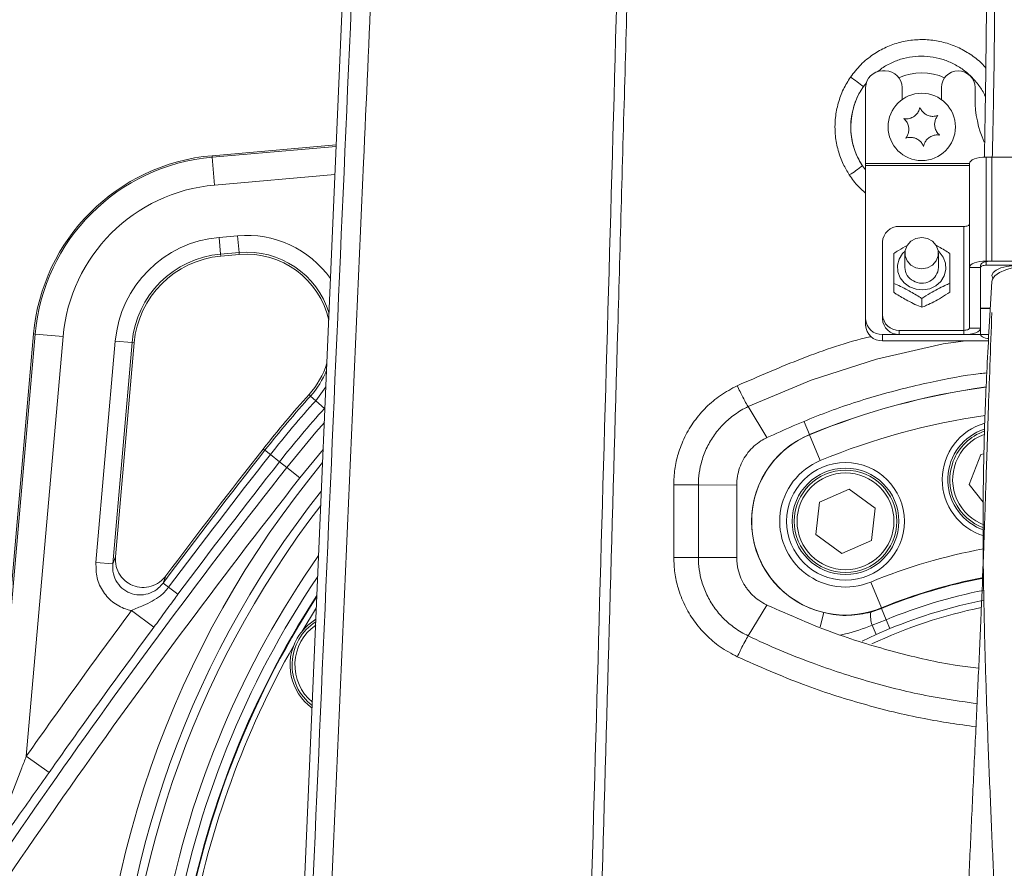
# Model space of a CAD drawing. Header units: millimetres. Extents: x 0 to 8410, y 0 to 5940.
# Tile 200 of 256: x 5125 to 5301, y 2772 to 2924. Entities that reach past the tile are written whole.
import ezdxf

# ---------------------------------------------------------------- set-up
doc = ezdxf.new("R2010")
doc.units = ezdxf.units.MM
doc.header["$LTSCALE"] = 10
doc.styles.add('SLDTEXTSTYLE0', font='TXT', dxfattribs={"width": 0.605})
doc.dimstyles.new('SLDDIMSTYLE0', dxfattribs={"dimtxt": 50, "dimasz": 50, "dimexe": 0, "dimexo": 0.0625, "dimgap": 12.5, "dimtad": 1, "dimtoh": 1, "dimdec": 1, "dimrnd": 1e-09, "dimzin": 12, "dimdsep": 46, "dimtxsty": 'SLDTEXTSTYLE0', "dimsah": 1, "dimcen": 0.09, "dimadec": 0, "dimazin": 0, "dimtfac": 1, "dimtofl": 0, "dimtmove": 0, "dimatfit": 3, "dimfxl": 0, "dimfrac": 2, "dimtolj": 1, "dimtzin": 12, "dimarcsym": 0})

# ---------------------------------------------------------------- blocks, each defined once
blk = doc.blocks.new('*D8')
at = {"color": 7, "linetype": 'Continuous', "lineweight": 0}
for p, q in [((5314.72, 3632.57), (4589.07, 3632.57)), ((4604.07, 3632.57), (4604.07, 2732.57)), ((5314.72, 2732.57), (4589.07, 2732.57))]:
    blk.add_line(p, q, dxfattribs=at)
for points in [[(4604.07, 3632.57), (4596.57, 3582.57), (4611.57, 3582.57)], [(4604.07, 2732.57), (4611.57, 2782.57), (4596.57, 2782.57)]]:
    blk.add_solid(points, dxfattribs=at)
at = {"color": 7, "linetype": 'Continuous', "lineweight": 0, "insert": (4539.62, 3125.29), "char_height": 50, "attachment_point": 1, "rotation": 90, "style": 'SLDTEXTSTYLE0'}
blk.add_mtext('900', dxfattribs=at)
blk = doc.blocks.new('*D10')
at = {"color": 7, "linetype": 'Continuous', "lineweight": 0}
for p, q in [((5314.72, 3964.57), (4489.07, 3964.57)), ((4504.07, 2237.57), (4504.07, 3964.57)), ((4975.83, 2237.57), (4489.07, 2237.57))]:
    blk.add_line(p, q, dxfattribs=at)
for points in [[(4504.07, 3964.57), (4496.57, 3914.57), (4511.57, 3914.57)], [(4504.07, 2237.57), (4511.57, 2287.57), (4496.57, 2287.57)]]:
    blk.add_solid(points, dxfattribs=at)
at = {"color": 7, "linetype": 'Continuous', "lineweight": 0, "insert": (4439.62, 3024.71), "char_height": 50, "attachment_point": 1, "rotation": 90, "style": 'SLDTEXTSTYLE0'}
blk.add_mtext('1727', dxfattribs=at)
blk = doc.blocks.new('*D12')
at = {"color": 7, "linetype": 'Continuous', "lineweight": 0}
for p, q in [((5259.72, 2942.57), (5661.16, 2942.57)), ((5646.16, 2942.57), (5646.16, 2732.57)), ((5314.72, 2732.57), (5661.16, 2732.57))]:
    blk.add_line(p, q, dxfattribs=at)
for points in [[(5646.16, 2942.57), (5638.66, 2892.57), (5653.66, 2892.57)], [(5646.16, 2732.57), (5653.66, 2782.57), (5638.66, 2782.57)]]:
    blk.add_solid(points, dxfattribs=at)
at = {"color": 7, "linetype": 'Continuous', "lineweight": 0, "insert": (5581.7, 2780.29), "char_height": 50, "attachment_point": 1, "rotation": 90, "style": 'SLDTEXTSTYLE0'}
blk.add_mtext('210', dxfattribs=at)

msp = doc.modelspace()

# ---------------------------------------------------------------- linework, layer by layer
at = {"color": 7, "linetype": 'Continuous', "lineweight": 0}
for p, q in [((5187.441506, 3032.574759), (5174.852841, 2738.563648)), ((5279.724685, 2914.574759), (5279.224685, 2914.574759)), ((5276.224685, 2911.574759), (5276.224685, 2898.054725)), ((5282.724685, 2909.448156), (5282.724685, 2911.574759)), ((5289.724685, 2911.574759), (5289.724685, 2909.448156)), ((5295.724685, 2909.574759), (5295.724685, 2911.574759)), ((5181.82412, 2901.379438), (5159.674235, 2899.441574)), ((5331.724685, 2899.182975), (5297.724685, 2899.182975)), ((5298.724685, 2899.182975), (5330.724685, 2899.182975)), ((5276.224685, 2898.054725), (5276.224685, 2897.680118)), ((5276.224685, 2897.680118), (5276.224685, 2870.309619)), ((5294.724685, 2879.515478), (5294.724685, 2898.059155)), ((5293.724685, 2886.820958), (5282.224685, 2886.820958)), ((5279.224685, 2871.058832), (5279.224685, 2884.039406)), ((5164.523806, 2881.797099), (5161.243039, 2881.510069)), ((5283.224685, 2882.044398), (5283.224685, 2879.497073)), ((5289.224685, 2879.497073), (5289.224685, 2882.044398)), ((5294.724685, 2879.515478), (5294.724685, 2868.651887)), ((5296.724685, 2872.252325), (5296.724685, 2879.890085)), ((5296.724685, 2879.515478), (5296.724685, 2868.651887)), ((5331.724685, 2880.639298), (5297.724685, 2880.639298)), ((5331.724685, 2879.890085), (5297.724685, 2879.890085)), ((5298.724685, 2880.639298), (5330.724685, 2880.639298)), ((5281.224685, 2876.634986), (5281.224685, 2875.058108)), ((5291.224685, 2876.634986), (5291.224685, 2875.058108)), ((5286.224685, 2873.958437), (5286.224685, 2872.381559)), ((5279.224685, 2870.309619), (5279.224685, 2871.058832)), ((5296.724685, 2872.252325), (5298.447935, 2872.252325)), ((5296.724685, 2867.528067), (5296.724685, 2872.177404)), ((5296.724685, 2872.177404), (5298.443534, 2872.177404)), ((5276.224685, 2870.309619), (5276.224685, 2869.185799)), ((5127.857872, 2867.62521), (5119.871212, 2776.337274)), ((5279.224685, 2867.528067), (5298.178184, 2867.528067)), ((5293.724685, 2868.277281), (5282.224685, 2868.277281)), ((5293.724685, 2867.528067), (5282.224685, 2867.528067)), ((5145.789376, 2866.056407), (5142.449214, 2827.878175)), ((5279.224685, 2866.404248), (5298.118399, 2866.404248)), ((5255.261948, 2854.659685), (5258.622878, 2849.135488)), ((5258.566243, 2849.108638), (5258.622878, 2849.135488)), ((5294.660735, 2840.753868), (5296.751818, 2846.135383)), ((5296.751818, 2846.135383), (5297.309795, 2846.221418)), ((5297.179651, 2837.6171), (5294.660735, 2840.753868)), ((5267.972577, 2837.614178), (5273.256501, 2839.940864)), ((5273.256501, 2839.940864), (5277.913434, 2836.528195)), ((5267.345584, 2831.874821), (5267.972577, 2837.614178)), ((5277.913434, 2836.528195), (5277.286441, 2830.788838)), ((5296.6857, 2832.875871), (5297.364272, 2832.620659)), ((5272.002516, 2828.462151), (5267.345584, 2831.874821)), ((5277.286441, 2830.788838), (5272.002516, 2828.462151)), ((5178.288394, 2818.801775), (5175.661886, 2814.498489)), ((5255.277082, 2813.765006), (5258.624142, 2819.269961)), ((5258.624142, 2819.269961), (5258.567435, 2819.296852))]:
    msp.add_line(p, q, dxfattribs=at)
at = {"color": 8, "linetype": 'Continuous', "lineweight": 0}
for p, q in [((5276.385813, 2912.438663), (5275.812518, 2911.756947)), ((5159.698269, 2899.16687), (5181.812223, 2901.10159)), ((5159.698269, 2899.16687), (5159.674235, 2899.441574)), ((5159.698269, 2899.16687), (5160.13345, 2894.192723)), ((5297.724685, 2880.639298), (5297.724685, 2899.182975)), ((5298.724685, 2899.182975), (5298.724685, 2880.639298)), ((5275.643731, 2897.643638), (5276.224685, 2896.901104)), ((5294.724685, 2898.054725), (5276.224685, 2898.054725)), ((5294.724685, 2897.680118), (5276.224685, 2897.680118)), ((5181.596808, 2896.070523), (5160.13345, 2894.192723)), ((5293.724685, 2868.277281), (5293.724685, 2886.820958)), ((5160.949239, 2884.868213), (5164.230006, 2885.155243)), ((5160.949239, 2884.868213), (5161.210348, 2881.883725)), ((5164.230006, 2885.155243), (5164.491115, 2882.170755)), ((5164.491115, 2882.170755), (5161.210348, 2881.883725)), ((5161.210348, 2881.883725), (5161.243039, 2881.510069)), ((5164.491115, 2882.170755), (5164.523806, 2881.797099)), ((5296.724685, 2879.515478), (5294.724685, 2879.515478)), ((5297.724685, 2880.639298), (5297.724685, 2879.890085)), ((5120.139648, 2776.241596), (5128.132576, 2867.601177)), ((5133.106723, 2867.165995), (5126.554672, 2792.275717)), ((5128.132576, 2867.601177), (5127.857872, 2867.62521)), ((5128.132576, 2867.601177), (5133.106723, 2867.165995)), ((5279.224685, 2867.528067), (5279.224685, 2866.404248)), ((5282.224685, 2868.277281), (5282.224685, 2867.528067)), ((5293.724685, 2867.528067), (5293.724685, 2868.277281)), ((5294.724685, 2868.651887), (5296.724685, 2868.651887)), ((5138.976469, 2826.862077), (5142.431233, 2866.350206)), ((5145.415721, 2866.089098), (5141.960957, 2826.600968)), ((5145.415721, 2866.089098), (5142.431233, 2866.350206)), ((5145.415721, 2866.089098), (5145.789376, 2866.056407)), ((5177.248851, 2856.557135), (5176.97031, 2856.808337)), ((5178.17297, 2855.72372), (5177.248851, 2856.557135)), ((5178.17297, 2855.72372), (5179.974594, 2858.183349)), ((5178.17297, 2855.72372), (5179.713168, 2854.334695)), ((5255.261932, 2854.659711), (5255.261948, 2854.659685)), ((5265.282119, 2851.939676), (5266.21892, 2849.678038)), ((5266.229417, 2849.652697), (5266.21892, 2849.678038)), ((5266.229417, 2849.652697), (5268.140211, 2845.03963)), ((5169.096727, 2846.871446), (5168.80167, 2847.103023)), ((5170.075645, 2846.103138), (5169.096727, 2846.871446)), ((5170.075645, 2846.103138), (5171.707175, 2844.822625)), ((5179.497134, 2847.03217), (5175.359366, 2841.956189)), ((5171.707175, 2844.822625), (5173.002659, 2843.805859)), ((5175.359366, 2841.956189), (5173.002659, 2843.805859)), ((5246.389538, 2840.691408), (5253.233375, 2840.675596)), ((5141.960957, 2826.600968), (5138.976469, 2826.862077)), ((5141.960957, 2826.600968), (5142.449214, 2827.878175)), ((5246.394628, 2827.740372), (5253.234511, 2827.724633)), ((5151.417821, 2824.447027), (5150.932575, 2823.173839)), ((5150.932575, 2823.173839), (5151.928845, 2822.42817)), ((5277.118806, 2823.363385), (5279.029601, 2818.750318)), ((5151.928845, 2822.42817), (5153.589296, 2821.185388)), ((5145.295936, 2818.271963), (5149.310094, 2815.302442)), ((5268.128268, 2815.364283), (5268.736228, 2817.908534)), ((5277.13981, 2817.989773), (5279.071684, 2818.648722)), ((5279.029601, 2818.750318), (5279.071684, 2818.648722)), ((5279.071684, 2818.648722), (5279.898288, 2816.653123)), ((5279.898288, 2816.653123), (5277.363408, 2815.658239)), ((5280.559571, 2815.056644), (5279.898288, 2816.653123)), ((5278.109877, 2813.998253), (5277.363408, 2815.658239)), ((5280.559571, 2815.056644), (5278.109877, 2813.998253)), ((5255.277071, 2813.764989), (5255.277082, 2813.765006)), ((5278.109877, 2813.998253), (5275.591321, 2812.818197)), ((5126.554672, 2792.275717), (5130.640581, 2789.405721))]:
    msp.add_line(p, q, dxfattribs=at)
at = {"color": 7, "linetype": 'Continuous', "lineweight": 0, "flags": 128}
for points in [[(5297.724685, 2899.182975), (5297.139414, 2899.161381), (5296.576635, 2899.09743), (5296.057974, 2898.993577), (5295.603364, 2898.853816), (5295.230276, 2898.683516), (5294.953046, 2898.489223), (5294.782329, 2898.278402), (5294.724685, 2898.059155)], [(5294.724685, 2887.195564), (5294.70547, 2887.122482), (5294.648564, 2887.052208), (5294.556154, 2886.987444), (5294.431792, 2886.930677), (5294.280255, 2886.88409), (5294.107368, 2886.849473), (5293.919775, 2886.828156), (5293.724685, 2886.820958)], [(5286.224685, 2879.262847), (5287.250745, 2879.430595), (5288.153048, 2879.913606), (5288.822761, 2880.653622), (5289.179108, 2881.561387), (5289.179108, 2882.52741), (5288.822761, 2883.435174), (5288.153048, 2884.17519), (5287.250745, 2884.658202), (5286.224685, 2884.82595), (5285.198624, 2884.658202), (5284.296322, 2884.17519), (5283.626609, 2883.435174), (5283.270262, 2882.52741), (5283.270262, 2881.561387), (5283.626609, 2880.653622), (5284.296322, 2879.913606), (5285.198624, 2879.430595), (5286.224685, 2879.262847)], [(5297.724685, 2880.639298), (5297.139414, 2880.617704), (5296.576635, 2880.553752), (5296.057974, 2880.4499), (5295.603364, 2880.310139), (5295.230276, 2880.139839), (5294.953046, 2879.945546), (5294.782329, 2879.734725), (5294.724685, 2879.515478)], [(5296.724685, 2879.890085), (5296.763114, 2880.036249), (5296.876926, 2880.176796), (5297.061746, 2880.306325), (5297.310471, 2880.419859), (5297.613544, 2880.513033), (5297.959318, 2880.582268), (5298.334504, 2880.624902), (5298.724685, 2880.639298)], [(5297.724685, 2879.890085), (5297.529594, 2879.882887), (5297.342001, 2879.86157), (5297.169115, 2879.826952), (5297.017578, 2879.780365), (5296.893215, 2879.723599), (5296.800805, 2879.658834), (5296.7439, 2879.58856), (5296.724685, 2879.515478)], [(5298.905579, 2877.560367), (5298.879587, 2877.596626), (5298.725597, 2878.089924), (5298.930272, 2878.58063), (5299.47863, 2879.032819), (5300.330523, 2879.413385), (5301.423585, 2879.694466), (5302.677791, 2879.855486), (5304.00132, 2879.884655), (5304.943791, 2879.822321)], [(5298.726495, 2876.994036), (5298.828755, 2877.409469), (5299.285769, 2878.026077), (5300.085942, 2878.591465), (5301.191859, 2879.079198), (5302.551809, 2879.466469), (5304.102203, 2879.73517), (5305.770545, 2879.872737), (5307.478825, 2879.872737), (5309.147167, 2879.73517), (5310.69756, 2879.466469), (5312.057511, 2879.079198), (5313.163428, 2878.591465), (5313.963601, 2878.026077), (5314.420614, 2877.409469), (5314.522482, 2876.860818)], [(5294.724685, 2868.651887), (5294.70547, 2868.578805), (5294.648564, 2868.508531), (5294.556154, 2868.443767), (5294.431792, 2868.387), (5294.280255, 2868.340413), (5294.107368, 2868.305796), (5293.919775, 2868.284479), (5293.724685, 2868.277281)], [(5296.724685, 2868.651887), (5296.667041, 2868.432641), (5296.496323, 2868.22182), (5296.219094, 2868.027526), (5295.846005, 2867.857227), (5295.391396, 2867.717465), (5294.872735, 2867.613613), (5294.309956, 2867.549661), (5293.724685, 2867.528067)], [(5298.133723, 2866.812308), (5297.959318, 2866.835885), (5297.613544, 2866.905119), (5297.310471, 2866.998294), (5297.061746, 2867.111827), (5296.876926, 2867.241356), (5296.763114, 2867.381903), (5296.724685, 2867.528067)], [(5253.233375, 2840.676991), (5253.233659, 2837.439321), (5253.233944, 2834.201555), (5253.234227, 2830.96379), (5253.234511, 2827.726025), (5253.234511, 2827.724633)]]:
    msp.add_lwpolyline(points, dxfattribs=at)
at = {"color": 8, "linetype": 'Continuous', "lineweight": 0, "flags": 128}
for points in [[(5289.1978, 2882.415948), (5289.358545, 2882.267619), (5290.073455, 2881.336772), (5290.476561, 2880.256884), (5290.535205, 2879.11544), (5290.244636, 2878.004914), (5289.628395, 2877.015274), (5288.736405, 2876.226694), (5287.640931, 2875.703062), (5286.430721, 2875.486797), (5285.203819, 2875.595421), (5284.059621, 2876.020134), (5283.090825, 2876.726528), (5282.375914, 2877.657375), (5281.972809, 2878.737263), (5281.914165, 2879.878707), (5282.204734, 2880.989233), (5282.820975, 2881.978873), (5283.251569, 2882.415948)], [(5294.063239, 2866.404248), (5290.072348, 2865.859281), (5278.132716, 2863.141598), (5266.482856, 2859.395608), (5255.261986, 2854.659737), (5255.261932, 2854.659711), (5255.261932, 2854.659711)], [(5173.002659, 2843.805859), (5178.163342, 2850.08429), (5179.70345, 2851.850727)], [(5242.003874, 2827.74282), (5242.002085, 2831.013517), (5242.000294, 2834.284214), (5241.996777, 2840.695625)], [(5241.996777, 2840.695625), (5242.617707, 2840.695588), (5243.236486, 2840.695399), (5243.843559, 2840.695063), (5244.429553, 2840.694582), (5244.985419, 2840.693966), (5245.502575, 2840.693224), (5245.973036, 2840.692367), (5246.389538, 2840.691408)], [(5246.389538, 2840.691408), (5246.390826, 2837.421267), (5246.392111, 2834.151125), (5246.394628, 2827.740372)], [(5242.003874, 2827.74282), (5242.624666, 2827.743042), (5243.243259, 2827.743109), (5243.850105, 2827.74302), (5244.435838, 2827.742777), (5244.99142, 2827.742384), (5245.508277, 2827.741846), (5245.978431, 2827.741172), (5246.394628, 2827.740372)]]:
    msp.add_lwpolyline(points, dxfattribs=at)
at = {"color": 7, "linetype": 'Continuous', "lineweight": 0}
for centre, radius in [((5286.224685, 2904.574759), 6), ((5272.629509, 2834.201508), 10.5), ((5272.629509, 2834.201508), 9.5), ((5272.629509, 2834.201508), 9.135)]:
    msp.add_circle(centre, radius, dxfattribs=at)
at = {"color": 8, "linetype": 'Continuous', "lineweight": 0}
msp.add_circle((5272.629509, 2834.201508), 8.635, dxfattribs=at)
at = {"color": 7, "linetype": 'Continuous', "lineweight": 0}
for centre, radius, start, end in [((5279.224685, 2911.574759), 3, 90, 180), ((5279.724685, 2911.574759), 3, 0, 90), ((5292.724685, 2911.574759), 3, 0, 180), ((5314.724685, 2909.574759), 19, 180, 203.9412352), ((5162.724686, 2864.574759), 35, 95, 175), ((5282.119437, 2883.925893), 2.896977, 87.91797837, 177.75438662), ((5162.724686, 2864.574759), 17, 95, 175), ((5165.831142, 2866.854179), 15, 12.36211668, 95), ((5285.977051, 2879.539484), 2.752693, 180.8827956, 242.93761432), ((5286.232893, 2879.678351), 2.997279, 239.78857467, 356.53258899), ((5282.119437, 2871.172345), 2.896977, 182.24561338, 272.08202163), ((5279.119437, 2870.423132), 2.896977, 182.24561338, 272.08202163), ((5279.119437, 2869.299312), 2.896977, 182.24561338, 272.08202163), ((5282.119437, 2870.423132), 2.896977, 182.24561338, 272.08202163), ((5165.831142, 2866.854179), 15, 317.95432682, 342.73441479), ((5314.724686, 2732.574759), 185.5, 137.95432682, 141.87326241), ((5300.366805, 2841.633694), 10.5, 106.14417123, 253.18332167), ((5300.366805, 2841.633694), 9.5, 108.07163578, 247.20191705), ((5300.366805, 2841.633694), 9.135, 109.07658719, 158.76547937), ((6193.802699, 2042.626864), 1303, 141.873262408, 143.128994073), ((5300.366805, 2841.633694), 9.135, 158.76547937, 250.98785713), ((5314.724686, 2732.574759), 164.232051, 146.02767812, 242.27166827), ((5314.724686, 2732.574759), 162.5, 147.03802833, 242.56299539), ((5314.724686, 2732.574759), 162.4, 147.09795171, 242.57379612), ((5314.724686, 2732.574759), 162.5, 256.17390541, 32.96197167), ((5314.724686, 2732.574759), 162.4, 260, 32.90204829), ((5314.724686, 2732.574759), 88.087116, 101.73247582, 115.13255776), ((5183.088825, 2808.574759), 9.135, 122.50160806, 232.59492341), ((5183.088825, 2808.574759), 9.5, 120.97686673, 150), ((5183.088825, 2808.574759), 9.5, 150, 234.11966474), ((5314.724686, 2732.574759), 161.4, 150.50289969, 169.49710031)]:
    msp.add_arc(centre, radius, start, end, dxfattribs=at)
at = {"color": 8, "linetype": 'Continuous', "lineweight": 0}
for centre, radius, start, end in [((5259.879651, 2892.636935), 24.888373, 50.19527132, 56.77207354), ((5286.224686, 2904.574759), 9.653106, 65.08447643, 114.91553867), ((5286.224686, 2904.574759), 12.648995, 145.4025567, 213.22705605), ((5162.724686, 2864.574759), 34.724247, 95, 175), ((5260.103206, 2917.244562), 25.014079, 301.86379204, 308.40901753), ((5162.724686, 2864.574759), 29.731099, 95, 175), ((5162.724686, 2864.574759), 20.370971, 95, 175), ((5165.831142, 2866.854179), 18.370971, 35.42194364, 95), ((5162.724686, 2864.574759), 17.375083, 95, 175), ((5165.831142, 2866.854179), 15.375083, 16.95614483, 95), ((5165.831142, 2866.854179), 15.375083, 317.95432682, 338.14038664), ((5314.724686, 2732.574759), 185.124917, 137.95432682, 141.87326241), ((5314.724686, 2732.574759), 126.751675, 97.71456236, 112.5), ((5314.724686, 2732.574759), 126.724247, 97.72957783, 112.5), ((5314.724686, 2732.574759), 183.880499, 137.95432682, 141.87326241), ((5314.724686, 2732.574759), 181.806469, 137.95432682, 141.87326241), ((5314.724686, 2732.574759), 121.731099, 98.13119514, 112.5), ((5272.629509, 2834.201508), 16.751675, 112.5, 256.56091717), ((5272.629509, 2834.201508), 16.724247, 112.5, 292.5), ((5300.366805, 2841.633694), 8.635, 110.55074464, 158.76547937), ((6193.802699, 2042.626864), 1302.624917, 141.873262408, 143.186600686), ((6193.802699, 2042.626864), 1301.380499, 141.873262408, 143.186600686), ((5314.724686, 2732.574759), 175.728631, 140.3627683, 181.2464198), ((6193.802699, 2042.626864), 1299.306469, 141.873262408, 143.186600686), ((5272.629509, 2834.201508), 11.731099, 112.5, 292.5), ((5300.366805, 2841.633694), 8.635, 158.76547937, 249.98146747), ((6193.802699, 2042.626864), 1297.659625, 141.873262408, 148.154174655), ((6193.802699, 2042.626864), 1294.663737, 141.873262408, 148.154174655), ((5314.724686, 2732.574759), 172.732742, 141.69314097, 181.2464198), ((5314.724686, 2732.574759), 171.217178, 142.40098726, 180), ((5314.724686, 2732.574759), 171.217178, 254.36729276, 37.59901274), ((5314.724686, 2732.574759), 98.268901, 100.24900664, 112.5), ((5314.724686, 2732.574759), 166.22403, 144.92534809, 241.92863538), ((5314.724686, 2732.574759), 93.275753, 100.81603564, 112.5), ((5314.724686, 2732.574759), 93.165786, 100.83383262, 112.5), ((5314.724686, 2732.574759), 91.005765, 101.07494992, 112.5), ((5314.724686, 2732.574759), 89.277749, 101.26989351, 112.5), ((6193.802699, 2042.626864), 1304.220745, 143.507383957, 144.915297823), ((5282.576142, 2817.334638), 5.475665, 173.12839089, 197.8276184), ((6193.802699, 2042.626864), 1299.227597, 143.507383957, 144.915297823), ((5183.088825, 2808.574759), 8.635, 124.85506904, 230.24146243)]:
    msp.add_arc(centre, radius, start, end, dxfattribs=at)
for points, knots in [([(5227.316336, 2767.902588), (5229.41685, 2841.792666), (5231.855516, 2927.578002), (5234.619748, 3025.263267), (5235.619904, 3060.92271), (5237.348287, 3122.692175), (5238.958586, 3180.191595), (5240.446564, 3233.403617), (5241.083283, 3256.201617), (5241.721721, 3279.010725), (5242.363064, 3301.840118), (5243.871424, 3355.062037), (5246.247542, 3438.649377), (5248.402149, 3514.61889), (5249.479453, 3552.603667)], [0, 0, 0, 0, 0.2822816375, 0.3277249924, 0.3731799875, 0.418633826, 0.5641870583, 0.5933083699, 0.622439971, 0.6515650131, 0.6806737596, 0.7097758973, 0.85488787, 1, 1, 1, 1]), ([(5251.506773, 3552.545837), (5250.435033, 3514.560688), (5248.291555, 3438.590433), (5245.926528, 3355.002963), (5244.402907, 3301.782504), (5243.749168, 3278.95537), (5243.095149, 3256.148602), (5242.440783, 3233.35318), (5240.910972, 3180.126988), (5239.160509, 3119.349116), (5237.198321, 3050.964197), (5235.899748, 3005.406576), (5234.605403, 2959.830808), (5233.31436, 2914.247997), (5231.503901, 2850.253749), (5230.123368, 2801.455378), (5229.172642, 2767.849595)], [0, 0, 0, 0, 0.1451162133, 0.2902322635, 0.3193326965, 0.3484397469, 0.3775631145, 0.4066930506, 0.4358126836, 0.5814294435, 0.6394471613, 0.6974736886, 0.7555191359, 0.8135733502, 0.8716142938, 1, 1, 1, 1]), ([(5177.564067, 2766.914065), (5181.005714, 2845.88084), (5184.655746, 2929.628872), (5188.503822, 3018.162619), (5188.92512, 3027.723536), (5189.135773, 3032.504076)], [0, 0, 0, 0, 0.8919830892, 0.9459906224, 1, 1, 1, 1]), ([(5192.620736, 3032.058807), (5192.36707, 3026.484492), (5191.859696, 3015.334961), (5190.891564, 2993.023352), (5189.156437, 2953.98576), (5185.77571, 2877.293975), (5182.878265, 2811.75864), (5180.967113, 2768.531597)], [0, 0, 0, 0, 0.0634795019, 0.1269692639, 0.2539480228, 0.5079048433, 1, 1, 1, 1]), ([(5273.517758, 2913.455993), (5274.107221, 2914.217804), (5275.28613, 2915.741403), (5277.475913, 2917.513474), (5279.841468, 2918.840605), (5282.316988, 2919.723011), (5284.906265, 2920.166927), (5287.53514, 2920.176448), (5290.125412, 2919.731639), (5292.612653, 2918.869773), (5294.894953, 2917.576458), (5296.602632, 2916.293882), (5297.408462, 2915.34633), (5297.648202, 2915.064427)], [0, 0, 0, 0, 0.1036588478, 0.2073145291, 0.3013740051, 0.3954323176, 0.4895365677, 0.5836410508, 0.6777710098, 0.7719021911, 0.8660204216, 0.9601401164, 1, 1, 1, 1]), ([(5297.578896, 2909.903468), (5297.516652, 2910.060441), (5297.196571, 2910.867652), (5296.288747, 2912.191413), (5294.892166, 2913.787201), (5293.206002, 2915.122676), (5291.342914, 2916.150996), (5289.313266, 2916.856969), (5287.21404, 2917.209072), (5285.067762, 2917.20203), (5282.970793, 2916.842577), (5280.961439, 2916.11323), (5279.394297, 2915.299377), (5278.596939, 2914.613336), (5278.344333, 2914.395996)], [0, 0, 0, 0, 0.022225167, 0.1142894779, 0.2090263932, 0.3011609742, 0.3959707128, 0.4881253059, 0.582957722, 0.6750135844, 0.7697435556, 0.8616209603, 0.9561611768, 1, 1, 1, 1]), ([(5273.308181, 2895.999968), (5272.932538, 2896.628353), (5272.107204, 2898.008993), (5271.261017, 2900.360063), (5270.721181, 2903.160629), (5270.725317, 2906.030139), (5271.274638, 2908.831465), (5272.165168, 2911.284831), (5273.073661, 2912.743133), (5273.517758, 2913.455993)], [0, 0, 0, 0, 0.1185950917, 0.2605683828, 0.4025421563, 0.5796426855, 0.7218337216, 0.8640244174, 1, 1, 1, 1]), ([(5275.812518, 2911.756947), (5275.451844, 2911.180834), (5274.71429, 2910.002723), (5273.990764, 2908.019026), (5273.544516, 2905.753776), (5273.541425, 2903.432724), (5273.980467, 2901.16805), (5274.668327, 2899.267045), (5275.338557, 2898.151552), (5275.643731, 2897.643638)], [0, 0, 0, 0, 0.13605373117, 0.27822017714, 0.42038520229, 0.59739814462, 0.73935997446, 0.88132333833, 1, 1, 1, 1]), ([(5276.224685, 2892.753383), (5275.775793, 2893.135562), (5274.660784, 2894.084861), (5273.814036, 2895.283744), (5273.308181, 2895.999968)], [0, 0, 0, 0, 0.4025908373, 1, 1, 1, 1]), ([(5253.323917, 2858.399066), (5257.164298, 2860.069351), (5264.860316, 2863.416555), (5272.914439, 2866.199342), (5277.102893, 2867.143876), (5277.181636, 2867.161633)], [0, 0, 0, 0, 0.4942644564, 0.9904922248, 1, 1, 1, 1]), ([(5241.996777, 2840.695625), (5242.035927, 2841.626094), (5242.114228, 2843.487023), (5242.767964, 2846.381946), (5243.903537, 2849.295867), (5245.597434, 2852.124779), (5247.749539, 2854.615239), (5250.31083, 2856.798861), (5252.301287, 2857.855963), (5253.323917, 2858.399066)], [0, 0, 0, 0, 0.125700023, 0.2513987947, 0.3992491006, 0.5471041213, 0.6952702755, 0.8434400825, 1, 1, 1, 1]), ([(5255.261932, 2854.659711), (5255.072201, 2854.987794), (5254.692738, 2855.643959), (5254.027698, 2856.937967), (5253.566439, 2857.885254), (5253.354963, 2858.33329), (5253.323917, 2858.399066)], [0, 0, 0, 0, 0.3465790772, 0.6931581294, 0.9549526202, 1, 1, 1, 1]), ([(5255.261948, 2854.659685), (5255.26193, 2854.659676), (5254.435756, 2854.267036), (5252.895126, 2853.360894), (5250.873714, 2851.647305), (5249.193609, 2849.671496), (5247.873455, 2847.442757), (5246.722273, 2844.477185), (5246.389861, 2842.146431), (5246.389539, 2840.691428), (5246.389539, 2840.691408)], [0, 0, 0, 0, 0.000003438, 0.1577329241, 0.3062546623, 0.454776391, 0.6023304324, 0.7498820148, 0.999996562, 1, 1, 1, 1]), ([(5145.295936, 2818.271963), (5145.051583, 2818.329261), (5143.941837, 2818.589484), (5142.077088, 2819.54606), (5140.187039, 2821.53806), (5139.003066, 2824.091981), (5138.985333, 2825.938859), (5138.976469, 2826.862077)], [0, 0, 0, 0, 0.0647848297, 0.2942254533, 0.5275634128, 0.7638382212, 1, 1, 1, 1]), ([(5253.341115, 2810.036806), (5252.295009, 2810.594369), (5250.279047, 2811.668854), (5247.703547, 2813.887417), (5245.560928, 2816.39149), (5243.879804, 2819.227481), (5242.761517, 2822.129079), (5242.120451, 2824.994907), (5242.042732, 2826.826868), (5242.003874, 2827.74282)], [0, 0, 0, 0, 0.160219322, 0.308760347, 0.4572933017, 0.6049253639, 0.7525460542, 0.8762767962, 1, 1, 1, 1]), ([(5246.394628, 2827.740372), (5246.394628, 2827.740352), (5246.394622, 2826.308076), (5246.722014, 2824.001813), (5247.85229, 2821.054286), (5249.162857, 2818.81829), (5250.836404, 2816.830696), (5252.869814, 2815.088418), (5254.43174, 2814.168469), (5255.277064, 2813.765015), (5255.277082, 2813.765006)], [0, 0, 0, 0, 0.0000034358, 0.2460529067, 0.3934134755, 0.5407852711, 0.6896869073, 0.8385947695, 0.9999965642, 1, 1, 1, 1]), ([(5141.960957, 2826.600968), (5141.962066, 2826.014231), (5141.964276, 2824.845335), (5142.691464, 2823.224571), (5143.868585, 2821.956571), (5145.394488, 2821.183446), (5147.078118, 2820.976656), (5148.73529, 2821.350485), (5150.062487, 2822.144142), (5150.68039, 2822.875393), (5150.932575, 2823.173839)], [0, 0, 0, 0, 0.1342404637, 0.2674335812, 0.3978502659, 0.5254779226, 0.6520635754, 0.7797282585, 0.9101004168, 1, 1, 1, 1]), ([(5145.295936, 2818.271963), (5146.00416, 2818.584248), (5147.247894, 2819.132662), (5149.021551, 2819.911307), (5150.280522, 2820.727751), (5151.244796, 2821.586235), (5151.688756, 2822.132665), (5151.928845, 2822.42817)], [0, 0, 0, 0, 0.2928525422, 0.5142874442, 0.7348865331, 0.8566292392, 1, 1, 1, 1]), ([(5153.589296, 2821.185388), (5153.463282, 2821.016186), (5152.997383, 2820.390609), (5152.231789, 2819.330187), (5150.98631, 2817.590676), (5149.978369, 2816.214717), (5149.310094, 2815.302442)], [0, 0, 0, 0, 0.0848741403, 0.3137987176, 0.5450416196, 1, 1, 1, 1]), ([(5268.736228, 2817.908534), (5269.485577, 2817.760075), (5271.009564, 2817.458147), (5273.826505, 2817.337594), (5275.864661, 2817.738777), (5277.13981, 2817.989773)], [0, 0, 0, 0, 0.2658608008, 0.5406942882, 1, 1, 1, 1]), ([(5277.363408, 2815.658239), (5275.808059, 2815.071665), (5273.953253, 2814.372155), (5272.013279, 2813.981999), (5271.700071, 2813.919009)], [0, 0, 0, 0, 0.8385506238, 1, 1, 1, 1]), ([(5253.341115, 2810.036806), (5253.376298, 2810.111101), (5253.587491, 2810.557066), (5254.048342, 2811.500578), (5254.708844, 2812.78341), (5255.087662, 2813.437796), (5255.277071, 2813.764989)], [0, 0, 0, 0, 0.0509688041, 0.3059493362, 0.6529746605, 1, 1, 1, 1]), ([(5255.277071, 2813.764989), (5255.277089, 2813.764981), (5259.001325, 2811.989474), (5266.137237, 2808.96028), (5276.952837, 2805.45174), (5286.788007, 2803.001163), (5293.230068, 2802.067286), (5296.084698, 2801.653464)], [0, 0, 0, 0, 0.0000014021, 0.2900048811, 0.5437022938, 0.7978037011, 1, 1, 1, 1]), ([(5295.892506, 2797.528265), (5292.806223, 2797.971674), (5286.015226, 2798.947341), (5275.727621, 2801.505211), (5264.535967, 2805.063707), (5257.234142, 2808.307404), (5253.341115, 2810.036806)], [0, 0, 0, 0, 0.2097490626, 0.46152773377, 0.71290918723, 1, 1, 1, 1]), ([(5120.139648, 2776.241596), (5120.155867, 2776.255525), (5120.183631, 2776.27937), (5120.346766, 2776.604065), (5120.77686, 2777.592521), (5121.517872, 2779.41355), (5122.426288, 2781.692351), (5123.840594, 2785.28784), (5125.221989, 2788.834392), (5126.28538, 2791.580335), (5126.554672, 2792.275717)], [0, 0, 0, 0, 0.0283373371, 0.0485103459, 0.1190895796, 0.2510159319, 0.3893830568, 0.5279483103, 0.8804577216, 1, 1, 1, 1]), ([(5130.640581, 2789.405721), (5129.693799, 2788.059708), (5127.801293, 2785.369189), (5125.345635, 2781.910256), (5123.313524, 2779.074177), (5121.664477, 2776.805988), (5120.344459, 2775.043266), (5119.504714, 2774.003174), (5119.359026, 2773.909666), (5119.29344, 2773.867571)], [0, 0, 0, 0, 0.21297073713, 0.4257030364, 0.55804380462, 0.69006131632, 0.83252232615, 0.92460519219, 1, 1, 1, 1])]:
    msp.add_open_spline(points, degree=3, knots=knots, dxfattribs=at)
at = {"color": 7, "linetype": 'Continuous', "lineweight": 0}
for points, knots in [([(5300.266103, 3015.374926), (5300.246752, 3015.390949), (5300.165399, 3015.45831), (5300.091535, 3015.104741), (5299.998169, 3014.196053), (5299.893169, 3012.634661), (5299.791523, 3010.469339), (5299.708113, 3007.724291), (5299.637021, 3004.456094), (5299.578267, 3000.79609), (5299.535033, 2996.919007), (5299.513569, 2993.013734), (5299.515216, 2989.016394), (5299.546737, 2984.619026), (5299.493079, 2979.434197), (5299.458039, 2973.417149), (5299.449208, 2966.921708), (5299.448526, 2960.483721), (5299.425348, 2954.461168), (5299.374768, 2947.090697), (5299.31867, 2938.349975), (5299.252793, 2928.421681), (5299.171856, 2919.35698), (5299.0539, 2911.055343), (5298.926351, 2904.424234), (5298.838507, 2900.556262), (5298.807319, 2899.182975)], [0, 0, 0, 0, 0.0152060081, 0.0639254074, 0.109986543, 0.1536093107, 0.195309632, 0.235504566, 0.2740421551, 0.3105976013, 0.3447742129, 0.3762367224, 0.4047297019, 0.4354131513, 0.4715409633, 0.5125522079, 0.5563448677, 0.5993320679, 0.6380824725, 0.6738507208, 0.7436028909, 0.8087035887, 0.8674449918, 0.9206499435, 0.9718275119, 1, 1, 1, 1]), ([(5298.735955, 3000.995947), (5298.707388, 3001.009189), (5298.631495, 3001.044368), (5298.538978, 3000.505259), (5298.433361, 2999.259537), (5298.340923, 2997.408708), (5298.269585, 2995.211306), (5298.214446, 2992.874015), (5298.167272, 2990.212016), (5298.125556, 2987.014049), (5298.093612, 2983.321952), (5298.084418, 2979.244498), (5298.047638, 2974.553355), (5298.012642, 2969.224074), (5297.993554, 2963.378884), (5297.975343, 2957.862471), (5297.952528, 2952.79236), (5297.924644, 2947.587767), (5297.891104, 2941.746531), (5297.846398, 2934.880222), (5297.788097, 2927.351308), (5297.705345, 2918.778747), (5297.580725, 2909.530608), (5297.461653, 2902.730474), (5297.385869, 2899.374212), (5297.380961, 2899.156829)], [0, 0, 0, 0, 0.0331986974, 0.0881984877, 0.1391110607, 0.1864147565, 0.2199711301, 0.2520960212, 0.2829077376, 0.3124302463, 0.3496775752, 0.3841117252, 0.4167857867, 0.4639597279, 0.5088281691, 0.5507605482, 0.5898443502, 0.6249541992, 0.66995776, 0.7234555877, 0.7818719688, 0.8419806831, 0.919520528, 0.9947874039, 1, 1, 1, 1]), ([(5285.908677, 2908.060464), (5285.83063, 2907.782813), (5285.695403, 2907.301749), (5285.201012, 2906.682416), (5284.62907, 2906.270499), (5283.981163, 2906.039649), (5283.445587, 2905.99334), (5283.145467, 2906.031534), (5283.047972, 2906.043941)], [0, 0, 0, 0, 0.235567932, 0.4081499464, 0.5811460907, 0.7450757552, 0.9171864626, 1, 1, 1, 1]), ([(5289.08539, 2906.591283), (5288.805933, 2906.520051), (5288.321725, 2906.396631), (5287.538188, 2906.515098), (5286.895476, 2906.804444), (5286.37159, 2907.250113), (5286.063677, 2907.690791), (5285.946686, 2907.969812), (5285.908677, 2908.060464)], [0, 0, 0, 0, 0.2355529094, 0.4081362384, 0.5811337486, 0.74506347, 0.9171728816, 1, 1, 1, 1]), ([(5283.047972, 2906.043941), (5283.249401, 2905.837525), (5283.598401, 2905.479883), (5283.887564, 2904.742062), (5283.958324, 2904.040787), (5283.834292, 2903.364258), (5283.606609, 2902.877281), (5283.423473, 2902.636466), (5283.36398, 2902.558236)], [0, 0, 0, 0, 0.2355677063, 0.4081497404, 0.5811459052, 0.7450755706, 0.9171862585, 1, 1, 1, 1]), ([(5289.401398, 2903.105578), (5289.199969, 2903.311994), (5288.850969, 2903.669635), (5288.561806, 2904.407457), (5288.491046, 2905.108732), (5288.615077, 2905.78526), (5288.842761, 2906.272238), (5289.025897, 2906.513052), (5289.08539, 2906.591283)], [0, 0, 0, 0, 0.2355677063, 0.4081497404, 0.5811459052, 0.7450755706, 0.9171862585, 1, 1, 1, 1]), ([(5283.36398, 2902.558236), (5283.643437, 2902.629467), (5284.127645, 2902.752888), (5284.911182, 2902.63442), (5285.553894, 2902.345075), (5286.077779, 2901.899405), (5286.385693, 2901.458728), (5286.502683, 2901.179706), (5286.540693, 2901.089054)], [0, 0, 0, 0, 0.2355529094, 0.4081362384, 0.5811337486, 0.74506347, 0.9171728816, 1, 1, 1, 1]), ([(5286.540693, 2901.089054), (5286.61874, 2901.366705), (5286.753967, 2901.847769), (5287.248358, 2902.467102), (5287.8203, 2902.879019), (5288.468206, 2903.109869), (5289.003783, 2903.156178), (5289.303902, 2903.117985), (5289.401398, 2903.105578)], [0, 0, 0, 0, 0.235567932, 0.4081499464, 0.5811460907, 0.7450757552, 0.9171864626, 1, 1, 1, 1]), ([(5283.689961, 2883.427384), (5283.148788, 2883.147739), (5282.308304, 2882.713428), (5281.509244, 2882.17856), (5281.224685, 2881.988084)], [0, 0, 0, 0, 0.6438827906, 1, 1, 1, 1]), ([(5288.750552, 2883.460447), (5289.433576, 2883.090468), (5290.279054, 2882.632492), (5291.072273, 2882.091947), (5291.224685, 2881.988084)], [0, 0, 0, 0, 0.80785671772, 1, 1, 1, 1]), ([(5281.224685, 2876.634986), (5281.224685, 2877.219034), (5281.224685, 2878.806874), (5281.224685, 2880.65188), (5281.224685, 2881.719135), (5281.224685, 2881.988084)], [0, 0, 0, 0, 0.3032411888, 0.824416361, 1, 1, 1, 1]), ([(5291.224685, 2881.988084), (5291.224685, 2881.506032), (5291.224685, 2880.195485), (5291.224685, 2878.32684), (5291.224685, 2876.97552), (5291.224685, 2876.634986)], [0, 0, 0, 0, 0.30324118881, 0.82441636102, 1, 1, 1, 1]), ([(5285.875591, 2586.591264), (5286.344553, 2587.048245), (5287.651983, 2588.32227), (5289.526836, 2590.286231), (5291.574145, 2592.505645), (5293.53948, 2594.736058), (5295.698372, 2597.312119), (5298.666307, 2601.081401), (5302.179765, 2606.016785), (5305.904074, 2612.059291), (5309.21967, 2618.34586), (5312.082763, 2624.738036), (5314.622803, 2631.337587), (5316.902318, 2638.185421), (5319.068043, 2645.677346), (5321.187237, 2654.051593), (5322.894776, 2661.853026), (5324.209058, 2668.650334), (5325.118711, 2673.810765), (5325.857156, 2678.37628), (5326.422134, 2682.137887), (5326.838846, 2685.086533), (5327.168023, 2687.527844), (5327.521282, 2690.25893), (5327.956614, 2693.829309), (5328.478363, 2698.492516), (5329.026466, 2703.961051), (5329.498763, 2709.37429), (5329.8894, 2714.528651), (5330.203167, 2719.275932), (5330.48403, 2724.289637), (5330.72393, 2729.569797), (5330.91121, 2734.956319), (5331.036451, 2739.962831), (5331.109337, 2744.205964), (5331.146642, 2747.466334), (5331.165701, 2750.084451), (5331.17512, 2752.431245), (5331.178034, 2755.998068), (5331.153114, 2761.20231), (5331.061817, 2768.377018), (5330.886126, 2776.745553), (5330.600746, 2786.359401), (5330.202484, 2797.183428), (5329.827959, 2806.857954), (5329.553813, 2814.68388), (5329.390585, 2819.989751), (5329.284006, 2824.147536), (5329.218832, 2827.272608), (5329.180613, 2829.513749), (5329.15626, 2831.298143), (5329.137513, 2833.038132), (5329.121013, 2835.279325), (5329.115284, 2838.522929), (5329.142037, 2842.863006), (5329.230123, 2848.224472), (5329.413439, 2854.513062), (5329.725784, 2861.637419), (5330.175079, 2869.56291), (5330.533883, 2875.092016), (5330.723148, 2878.008549)], [0, 0, 0, 0, 0.00700877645, 0.01953991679, 0.02908521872, 0.03926494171, 0.05123854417, 0.06486877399, 0.09019551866, 0.11521989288, 0.13914621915, 0.16378167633, 0.18708465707, 0.21124505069, 0.23687879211, 0.2657022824, 0.29795484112, 0.3167712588, 0.33479946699, 0.35017299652, 0.36280359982, 0.37262166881, 0.37976040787, 0.38725750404, 0.39994302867, 0.41542189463, 0.43373201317, 0.45430543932, 0.46907028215, 0.48467488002, 0.50111684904, 0.51839105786, 0.5364897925, 0.55384357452, 0.56728098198, 0.57784533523, 0.58557415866, 0.59273510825, 0.60064555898, 0.62020007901, 0.64318134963, 0.67002381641, 0.70092277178, 0.73566559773, 0.77388027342, 0.79355931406, 0.81059727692, 0.82471349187, 0.83344062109, 0.8406138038, 0.84626429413, 0.8506167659, 0.85737318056, 0.86785097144, 0.8819186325, 0.89939687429, 0.92005752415, 0.94369771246, 0.97030126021, 1, 1, 1, 1]), ([(5298.726788, 2876.998974), (5298.566155, 2874.311585), (5298.260432, 2869.196843), (5297.865507, 2861.874706), (5297.57157, 2855.277641), (5297.375363, 2849.416613), (5297.259177, 2844.367358), (5297.197659, 2840.187156), (5297.170294, 2836.852069), (5297.161218, 2834.039327), (5297.166708, 2828.958002), (5297.256051, 2820.93035), (5297.515937, 2810.02244), (5297.896536, 2798.48046), (5298.355358, 2786.74601), (5298.866799, 2774.843276), (5299.315365, 2764.560831), (5299.660789, 2756.125298), (5299.903824, 2749.707716), (5300.099845, 2743.977922), (5300.267199, 2738.450515), (5300.418205, 2732.564585), (5300.548241, 2725.9133), (5300.632434, 2718.697002), (5300.643219, 2711.49134), (5300.572796, 2704.509555), (5300.421617, 2697.857457), (5300.186473, 2691.515781), (5299.88214, 2685.687724), (5299.532079, 2680.491769), (5299.108428, 2675.327726), (5298.553804, 2669.695178), (5297.777687, 2663.219321), (5296.783382, 2656.44986), (5295.620197, 2649.916691), (5294.374168, 2644.01701), (5293.056574, 2638.635667), (5291.653697, 2633.616038), (5290.128146, 2628.79524), (5288.123057, 2623.150572), (5285.423487, 2616.54731), (5281.760492, 2608.987578), (5278.002507, 2602.559824), (5274.563535, 2597.508301), (5271.860126, 2593.923138), (5269.184732, 2590.67035), (5265.995108, 2587.097317), (5262.370372, 2583.42266), (5258.688738, 2580.038968), (5255.360764, 2577.16882), (5251.958185, 2574.372031), (5247.97836, 2571.239101), (5243.34309, 2567.715048), (5237.980112, 2563.72584), (5232.128913, 2559.389335), (5225.838601, 2554.630069), (5219.229326, 2549.397187), (5212.186211, 2543.368295), (5205.449854, 2536.920073), (5199.179216, 2530.04697), (5194.109579, 2523.640169), (5191.140434, 2519.248511), (5189.889031, 2517.397562)], [0, 0, 0, 0, 0.01998909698, 0.03804402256, 0.05424648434, 0.06858264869, 0.08094304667, 0.09101296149, 0.09891792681, 0.1050851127, 0.11132214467, 0.13555007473, 0.16275667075, 0.18942151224, 0.21800990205, 0.24643558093, 0.27419758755, 0.29121057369, 0.30650210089, 0.3199125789, 0.33205028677, 0.3459318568, 0.36193293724, 0.37958958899, 0.39759445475, 0.41362228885, 0.42978979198, 0.44554909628, 0.45948165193, 0.47208014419, 0.48338831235, 0.49722151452, 0.51342427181, 0.531214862, 0.54763301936, 0.56254466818, 0.57606204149, 0.58901212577, 0.60170634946, 0.61431629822, 0.63463821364, 0.65673964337, 0.68007736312, 0.69369148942, 0.7056201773, 0.71607622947, 0.72751377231, 0.74401431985, 0.75738290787, 0.76744019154, 0.77881287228, 0.79200665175, 0.80707730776, 0.82421855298, 0.84400428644, 0.86369046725, 0.88554407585, 0.90960894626, 0.93596734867, 0.95839056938, 0.98246290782, 1, 1, 1, 1]), ([(5202.725809, 2508.408115), (5203.934014, 2510.215283), (5206.641127, 2514.264434), (5211.197997, 2520.016925), (5216.206789, 2525.467061), (5221.046352, 2530.140157), (5225.766646, 2534.308203), (5230.260187, 2538.00637), (5234.418343, 2541.25903), (5237.97092, 2543.953454), (5241.06333, 2546.258985), (5244.875939, 2549.07652), (5249.718566, 2552.639284), (5255.075832, 2556.651584), (5259.987028, 2560.470936), (5264.422258, 2564.083903), (5268.907191, 2567.972846), (5273.317226, 2572.11564), (5277.187442, 2576.109012), (5280.380967, 2579.691231), (5283.034684, 2582.875853), (5285.667717, 2586.249482), (5288.515673, 2590.184158), (5291.791081, 2595.137328), (5295.181392, 2600.890112), (5298.429466, 2607.18996), (5301.328504, 2613.623622), (5303.873094, 2620.134264), (5306.139117, 2626.860888), (5308.139823, 2633.79757), (5309.975939, 2641.337262), (5311.672316, 2649.740646), (5312.935489, 2657.570267), (5313.849969, 2664.500367), (5314.455251, 2669.909528), (5314.921151, 2674.840283), (5315.254666, 2678.97728), (5315.485, 2682.271346), (5315.647931, 2684.897208), (5315.800869, 2687.627397), (5315.966067, 2691.015051), (5316.139735, 2695.428563), (5316.290706, 2700.636625), (5316.390376, 2706.152008), (5316.4374, 2711.861167), (5316.434501, 2717.658595), (5316.378158, 2723.926987), (5316.263484, 2730.601477), (5316.112861, 2736.749131), (5315.961064, 2741.893722), (5315.839492, 2745.624903), (5315.739035, 2748.524138), (5315.65043, 2750.981498), (5315.518752, 2754.517584), (5315.315551, 2759.705567), (5315.019705, 2766.8676), (5314.663788, 2775.208667), (5314.255271, 2784.738178), (5313.816833, 2795.410244), (5313.485237, 2804.637463), (5313.273398, 2811.84529), (5313.158701, 2816.465627), (5313.078278, 2820.438843), (5313.025768, 2823.737236), (5312.993934, 2826.37982), (5312.975644, 2828.463224), (5312.963479, 2830.465913), (5312.956036, 2832.975317), (5312.963037, 2836.471696), (5313.003687, 2841.030425), (5313.102068, 2846.5781), (5313.286892, 2853.023079), (5313.588402, 2860.277791), (5314.01195, 2868.313787), (5314.346586, 2873.916024), (5314.522585, 2876.862464)], [0, 0, 0, 0, 0.0169964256, 0.0380822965, 0.0572340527, 0.0745939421, 0.0902359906, 0.1058687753, 0.1193605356, 0.1307026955, 0.1399692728, 0.1488136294, 0.1668175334, 0.1856522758, 0.1996130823, 0.2141002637, 0.2291941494, 0.2449138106, 0.260489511, 0.2720179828, 0.281931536, 0.2924034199, 0.3048834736, 0.31916859, 0.3377279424, 0.3555588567, 0.3725149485, 0.3903555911, 0.4072545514, 0.4247021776, 0.4430418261, 0.4635812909, 0.4865998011, 0.5000397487, 0.5136473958, 0.5254860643, 0.5353487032, 0.5431833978, 0.5489510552, 0.5540206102, 0.5625688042, 0.5729729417, 0.5852603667, 0.5993616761, 0.6118534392, 0.6254247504, 0.6400754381, 0.6558001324, 0.6721444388, 0.6830474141, 0.6917295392, 0.6981889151, 0.7032779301, 0.7088737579, 0.7228553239, 0.7394565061, 0.7588005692, 0.7809929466, 0.8058877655, 0.833254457, 0.8454752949, 0.8563795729, 0.8656749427, 0.873402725, 0.8796009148, 0.8843023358, 0.8881029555, 0.8937218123, 0.9019769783, 0.9127705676, 0.9259665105, 0.9413863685, 0.95885987, 0.9783627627, 1, 1, 1, 1]), ([(5281.224685, 2876.634986), (5281.625446, 2876.467948), (5282.443717, 2876.12689), (5283.975826, 2875.315612), (5285.271045, 2874.607913), (5286.072308, 2874.062213), (5286.224685, 2873.958437)], [0, 0, 0, 0, 0.244942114, 0.5001210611, 0.9049374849, 1, 1, 1, 1]), ([(5286.224685, 2873.958437), (5286.722574, 2874.275959), (5288.076177, 2875.139203), (5289.810523, 2876.055797), (5290.940045, 2876.518408), (5291.224685, 2876.634986)], [0, 0, 0, 0, 0.3032411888, 0.824416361, 1, 1, 1, 1]), ([(5286.224685, 2872.381559), (5285.823924, 2872.548597), (5285.005653, 2872.889655), (5283.473544, 2873.700932), (5282.178325, 2874.408631), (5281.377062, 2874.954332), (5281.224685, 2875.058108)], [0, 0, 0, 0, 0.244942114, 0.5001210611, 0.9049374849, 1, 1, 1, 1]), ([(5291.224685, 2875.058108), (5290.726795, 2874.740585), (5289.373193, 2873.877342), (5287.638846, 2872.960748), (5286.509325, 2872.498137), (5286.224685, 2872.381559)], [0, 0, 0, 0, 0.3032411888, 0.824416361, 1, 1, 1, 1]), ([(5298.72518, 2871.482149), (5298.609098, 2868.297097), (5298.391077, 2862.315033), (5298.09203, 2853.866962), (5297.845693, 2846.535247), (5297.658427, 2840.701055), (5297.513962, 2836.307324), (5297.407031, 2833.163845), (5297.312827, 2830.493934), (5297.132686, 2825.593513), (5296.819942, 2817.84054), (5296.352619, 2807.309129), (5295.830893, 2796.172474), (5295.290401, 2784.859169), (5294.758562, 2773.389683), (5294.309638, 2763.492884), (5293.934858, 2755.389559), (5293.644309, 2749.250213), (5293.376518, 2743.748187), (5293.107752, 2738.388125), (5292.808837, 2732.629545), (5292.455694, 2726.119223), (5292.052402, 2719.07594), (5291.630578, 2712.29448), (5291.198542, 2705.973649), (5290.76289, 2700.170569), (5290.296577, 2694.562046), (5289.817154, 2689.361802), (5289.348308, 2684.74563), (5288.884596, 2680.561718), (5288.377072, 2676.338885), (5287.679763, 2671.032373), (5286.703591, 2664.478025), (5285.422317, 2657.176228), (5283.964706, 2650.184308), (5282.391589, 2643.806495), (5280.708856, 2637.943577), (5278.891751, 2632.44586), (5276.875662, 2627.075334), (5274.573939, 2621.632339), (5271.903493, 2616.016598), (5268.800657, 2610.315425), (5265.622493, 2605.270157), (5262.632764, 2601.096948), (5259.986435, 2597.744378), (5257.183493, 2594.492929), (5254.302175, 2591.446102), (5251.55429, 2588.775049), (5249.316012, 2586.729824), (5247.369877, 2585.027305), (5245.493811, 2583.440324), (5243.45483, 2581.768127), (5241.190199, 2579.963564), (5238.335134, 2577.74603), (5234.799774, 2575.069903), (5230.463558, 2571.849011), (5225.576329, 2568.239699), (5220.10842, 2564.155203), (5214.088281, 2559.50819), (5207.580309, 2554.181196), (5200.686115, 2548.019832), (5194.11261, 2541.436262), (5187.997296, 2534.45229), (5183.177257, 2528.176594), (5180.353175, 2523.986955), (5179.239517, 2522.334798)], [0, 0, 0, 0, 0.02444367, 0.0459093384, 0.0644836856, 0.0799947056, 0.0898255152, 0.0974475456, 0.1035295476, 0.1097757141, 0.1340186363, 0.1612198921, 0.1879065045, 0.2164637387, 0.2448088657, 0.2725092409, 0.2893734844, 0.304470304, 0.3176983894, 0.3298670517, 0.3439202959, 0.3600875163, 0.3778045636, 0.3958118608, 0.4100974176, 0.4244768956, 0.4387241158, 0.4516495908, 0.4630919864, 0.4730884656, 0.4828773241, 0.4946946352, 0.5129373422, 0.5323703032, 0.5503195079, 0.5668096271, 0.5822015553, 0.5968711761, 0.6112967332, 0.6265427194, 0.6428781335, 0.6599441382, 0.6776015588, 0.6900701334, 0.7007713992, 0.7117031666, 0.7244149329, 0.7344092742, 0.7425320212, 0.7488473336, 0.7552388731, 0.7623013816, 0.7700565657, 0.7785265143, 0.7913799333, 0.8057380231, 0.822026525, 0.8403808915, 0.8608654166, 0.8835400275, 0.9084732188, 0.9357633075, 0.9589602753, 0.9838162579, 1, 1, 1, 1]), ([(5297.822503, 2860.681229), (5297.420036, 2860.640491), (5294.014698, 2860.295801), (5287.285047, 2858.982389), (5277.718064, 2856.599502), (5267.977099, 2853.330676), (5261.739318, 2850.533151), (5258.622878, 2849.135488)], [0, 0, 0, 0, 0.0295429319, 0.2499676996, 0.4998438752, 0.7501184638, 1, 1, 1, 1]), ([(5258.566243, 2849.108638), (5258.222581, 2848.929169), (5256.960887, 2848.270278), (5255.110919, 2846.567828), (5253.584775, 2843.804738), (5253.233266, 2841.713324), (5253.233375, 2840.677023), (5253.233375, 2840.676991)], [0, 0, 0, 0, 0.1112544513, 0.4084518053, 0.704197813, 0.9999909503, 1, 1, 1, 1]), ([(5151.417821, 2824.447027), (5151.168957, 2824.157001), (5150.555268, 2823.441806), (5149.234782, 2822.673328), (5147.585969, 2822.320458), (5145.910037, 2822.535979), (5144.387323, 2823.302736), (5143.205662, 2824.551878), (5142.465865, 2826.146812), (5142.454764, 2827.301146), (5142.449214, 2827.878175)], [0, 0, 0, 0, 0.0884540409, 0.2181244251, 0.3462183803, 0.4740554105, 0.6030969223, 0.7343215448, 0.8671924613, 1, 1, 1, 1]), ([(5253.234511, 2827.724633), (5253.285741, 2826.989906), (5253.40948, 2825.215281), (5254.252164, 2823.335091), (5255.522454, 2821.512028), (5256.77601, 2820.26255), (5258.09431, 2819.551898), (5258.567435, 2819.296852)], [0, 0, 0, 0, 0.209263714, 0.5054464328, 0.5709494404, 0.8460179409, 1, 1, 1, 1]), ([(5258.624142, 2819.269961), (5262.69907, 2817.465663), (5270.169205, 2814.158034), (5281.584891, 2810.762101), (5290.105955, 2808.753242), (5295.094697, 2808.156789), (5296.37861, 2808.003285)], [0, 0, 0, 0, 0.3379093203, 0.6194535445, 0.9020617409, 1, 1, 1, 1])]:
    msp.add_open_spline(points, degree=3, knots=knots, dxfattribs=at)

# ---------------------------------------------------------------- dimensions: what is measured, and where the dimension line sits
for base, p1, p2, picture, middle in [((4504.072845, 3964.574759), (4975.825542, 2237.574759), (5314.724686, 3964.574759), '*D10', (4504.072845, 3101.074759)), ((4604.072845, 2732.574759), (5314.724686, 3632.574759), (5314.724686, 2732.574759), '*D8', (4604.072845, 3182.574759)), ((5646.157195, 2732.574759), (5259.724686, 2942.574759), (5314.724686, 2732.574759), '*D12', (5646.157195, 2837.574759))]:
    dim = msp.add_linear_dim(base=base, p1=p1, p2=p2, angle=90, dimstyle='SLDDIMSTYLE0', dxfattribs=at)
    dim.commit()
    dim.dimension.update_dxf_attribs({"geometry": picture, "text_midpoint": middle, "dimtype": 160})

doc.saveas('drawing.dxf')
